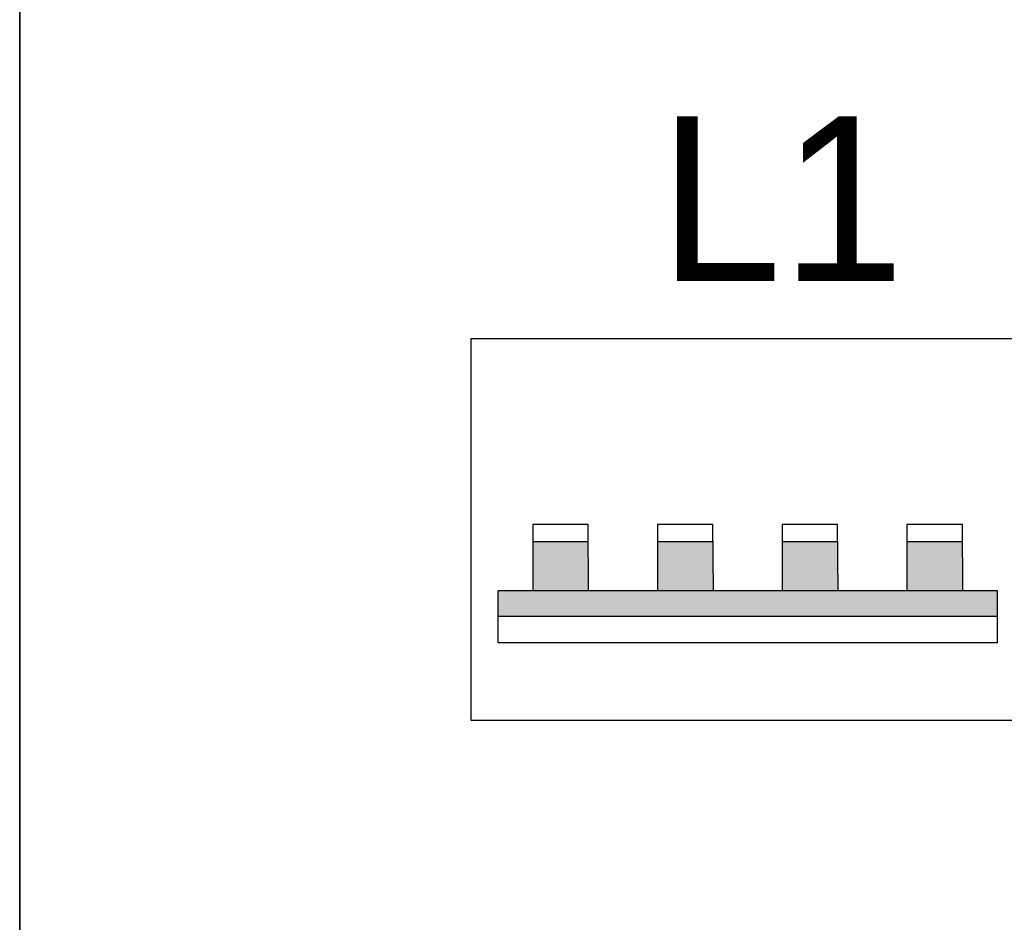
# Model space of a CAD drawing. Extents: x 0 to 210, y 0 to 297.
# Tile 46 of 68: x 125 to 136, y 206 to 216. Entities that reach past the tile are written whole.
import ezdxf

# ---------------------------------------------------------------- set-up
doc = ezdxf.new("R2010")
doc.units = 0
doc.layers.get('0').update_dxf_attribs({"linetype": 'CONTINUOUS'})
doc.layers.add('BL$4----', color=7, linetype='CONTINUOUS')
doc.layers.add('ET$1A---_TEKST', color=7, linetype='CONTINUOUS')
doc.styles.add('BURO-018', font='BUROFONT.shx', dxfattribs={"height": 1.8})

msp = doc.modelspace()

# ---------------------------------------------------------------- linework, layer by layer
for p, q in [((125.485, 235.682), (125.485, 199.753)), ((125.485, 160.137), (125.485, 218.998)), ((136.521, 212.489), (130.41, 212.489)), ((130.41, 212.489), (130.41, 208.323)), ((130.41, 208.323), (136.521, 208.323))]:
    msp.add_line(p, q)
at = {"layer": 'ET$1A---_TEKST'}
for p, q in [((131.086, 210.276), (131.69, 210.276)), ((132.448, 210.276), (133.052, 210.276)), ((133.809, 210.276), (134.414, 210.276)), ((135.171, 210.276), (135.776, 210.276)), ((130.707, 209.46), (136.155, 209.46))]:
    msp.add_line(p, q, dxfattribs=at)
for points in [[(131.086, 209.739), (131.696, 209.739), (131.69, 210.462), (131.086, 210.462)], [(132.448, 209.739), (133.058, 209.739), (133.052, 210.462), (132.448, 210.462)], [(133.809, 209.739), (134.42, 209.739), (134.414, 210.462), (133.809, 210.462)], [(135.171, 209.739), (135.782, 209.739), (135.776, 210.462), (135.171, 210.462)], [(130.707, 209.739), (136.155, 209.739), (136.155, 209.17), (130.707, 209.17)]]:
    msp.add_lwpolyline(points, close=True, dxfattribs=at)
for points in [[(131.086, 210.276), (131.086, 209.739), (131.69, 210.276), (131.696, 209.739)], [(132.448, 210.276), (132.448, 209.739), (133.052, 210.276), (133.058, 209.739)], [(133.809, 210.276), (133.809, 209.739), (134.414, 210.276), (134.42, 209.739)], [(135.171, 210.276), (135.171, 209.739), (135.776, 210.276), (135.782, 209.739)], [(130.707, 209.739), (130.707, 209.46), (136.155, 209.739), (136.155, 209.46)]]:
    msp.add_solid(points, dxfattribs=at)

# ---------------------------------------------------------------- texts
at = {"layer": 'BL$4----', "color": 1, "style": 'BURO-018'}
msp.add_text('L1', height=1.8, dxfattribs=at).set_placement((132.465, 213.118))

doc.saveas('drawing.dxf')
